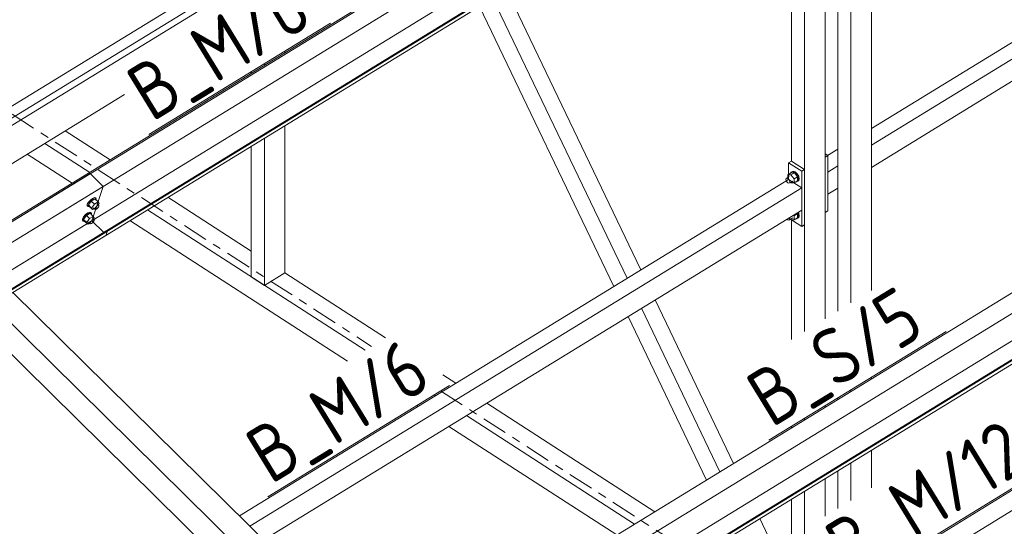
# Model space of a CAD drawing. Header units: millimetres. Extents: x 581 to 1768, y 561 to 1400.
# Tile 61 of 91: x 1316 to 1386, y 1177 to 1213. Entities that reach past the tile are written whole.
import ezdxf

# ---------------------------------------------------------------- set-up
doc = ezdxf.new("R2010")
doc.units = ezdxf.units.MM
doc.header["$LTSCALE"] = 0.6
doc.linetypes.add('XKITLINE00', pattern=[0])
doc.linetypes.add('XKITLINE03', pattern=[6, 3, -1, 1, -1])
for name, color, linetype, lineweight in [('Bolt', 7, 'Continuous', 0), ('Part', 2, 'Continuous', 0), ('PartMark', 3, 'Continuous', 0), ('S-GRID', 1, 'Continuous', 0)]:
    doc.layers.add(name, color=color, linetype=linetype, lineweight=lineweight)
doc.styles.add('ISOCPEUR', font='ISOCPEUR.TTF')

msp = doc.modelspace()

# ---------------------------------------------------------------- linework, layer by layer
at = {"layer": 'Bolt', "color": 3, "linetype": 'XKITLINE00', "lineweight": 0}
for p, q in [((1370.326, 1201.951), (1370.565, 1202.097)), ((1370.531, 1202.076), (1370.544, 1202.124)), ((1370.544, 1202.124), (1370.646, 1202.172)), ((1370.544, 1202.124), (1370.604, 1202.16)), ((1370.547, 1201.95), (1370.786, 1202.096)), ((1370.786, 1202.096), (1370.565, 1202.097)), ((1370.706, 1202.208), (1370.604, 1202.16)), ((1370.646, 1202.172), (1370.786, 1202.123)), ((1370.846, 1202.16), (1370.706, 1202.208)), ((1370.786, 1202.123), (1370.926, 1201.991)), ((1371.007, 1201.812), (1370.786, 1202.096)), ((1370.985, 1202.028), (1370.846, 1202.16)), ((1370.193, 1201.624), (1370.211, 1201.69)), ((1370.211, 1201.535), (1370.193, 1201.624)), ((1370.211, 1201.69), (1370.426, 1201.822)), ((1370.211, 1201.69), (1370.263, 1201.714)), ((1370.263, 1201.445), (1370.211, 1201.535)), ((1370.263, 1201.714), (1370.332, 1201.69)), ((1370.332, 1201.379), (1370.263, 1201.445)), ((1370.326, 1201.951), (1370.547, 1201.95)), ((1370.326, 1201.76), (1370.326, 1201.951)), ((1370.332, 1201.69), (1370.402, 1201.624)), ((1370.402, 1201.354), (1370.332, 1201.379)), ((1370.402, 1201.624), (1370.453, 1201.534)), ((1370.453, 1201.378), (1370.402, 1201.354)), ((1370.453, 1201.534), (1370.472, 1201.444)), ((1370.453, 1201.378), (1370.668, 1201.51)), ((1370.472, 1201.444), (1370.453, 1201.378)), ((1370.547, 1201.382), (1370.519, 1201.419)), ((1370.547, 1201.95), (1370.768, 1201.665)), ((1370.547, 1201.382), (1370.768, 1201.381)), ((1370.768, 1201.665), (1371.007, 1201.812)), ((1370.768, 1201.381), (1370.768, 1201.665)), ((1370.768, 1201.381), (1371.007, 1201.527)), ((1370.9, 1201.462), (1370.926, 1201.453)), ((1370.926, 1201.991), (1371.028, 1201.812)), ((1371.028, 1201.501), (1370.926, 1201.453)), ((1371.087, 1201.848), (1370.985, 1202.028)), ((1371.007, 1201.527), (1371.007, 1201.812)), ((1371.028, 1201.812), (1371.065, 1201.632)), ((1371.065, 1201.632), (1371.028, 1201.501)), ((1371.028, 1201.501), (1371.087, 1201.537)), ((1371.125, 1201.669), (1371.087, 1201.848)), ((1371.087, 1201.537), (1371.125, 1201.669)), ((1321.225, 1200.022), (1321.146, 1199.876)), ((1321.36, 1200.175), (1321.225, 1200.022)), ((1321.422, 1200.11), (1321.226, 1199.836)), ((1321.281, 1199.967), (1321.415, 1200.121)), ((1321.514, 1200.296), (1321.36, 1200.175)), ((1321.415, 1200.121), (1321.57, 1200.241)), ((1321.684, 1200.27), (1321.422, 1200.11)), ((1321.644, 1199.89), (1321.422, 1200.11)), ((1321.646, 1200.351), (1321.514, 1200.296)), ((1321.57, 1200.241), (1321.702, 1200.296)), ((1321.906, 1200.051), (1321.644, 1199.89)), ((1321.721, 1200.326), (1321.646, 1200.351)), ((1321.684, 1200.27), (1321.906, 1200.051)), ((1321.702, 1200.296), (1321.777, 1200.271)), ((1321.721, 1200.326), (1321.777, 1200.271)), ((1321.777, 1200.271), (1321.775, 1200.181)), ((1321.972, 1199.938), (1321.906, 1200.051)), ((1321.143, 1199.777), (1321.146, 1199.876)), ((1321.143, 1199.777), (1321.199, 1199.722)), ((1321.306, 1199.332), (1321.174, 1199.277)), ((1321.199, 1199.722), (1321.201, 1199.821)), ((1321.274, 1199.697), (1321.199, 1199.722)), ((1321.201, 1199.821), (1321.281, 1199.967)), ((1321.448, 1199.617), (1321.226, 1199.836)), ((1321.226, 1199.836), (1321.292, 1199.723)), ((1321.305, 1199.71), (1321.274, 1199.697)), ((1321.292, 1199.723), (1321.515, 1199.503)), ((1321.381, 1199.307), (1321.306, 1199.332)), ((1321.381, 1199.307), (1321.437, 1199.252)), ((1321.448, 1199.617), (1321.644, 1199.89)), ((1321.448, 1199.617), (1321.515, 1199.503)), ((1321.515, 1199.503), (1321.632, 1199.575)), ((1321.566, 1199.64), (1321.677, 1199.53)), ((1321.677, 1199.53), (1321.678, 1199.58)), ((1321.715, 1199.518), (1321.677, 1199.53)), ((1321.678, 1199.58), (1321.718, 1199.652)), ((1321.781, 1199.545), (1321.715, 1199.518)), ((1321.718, 1199.652), (1321.785, 1199.729)), ((1321.858, 1199.605), (1321.781, 1199.545)), ((1321.785, 1199.729), (1321.862, 1199.79)), ((1321.855, 1199.914), (1321.966, 1199.805)), ((1321.925, 1199.682), (1321.858, 1199.605)), ((1321.862, 1199.79), (1321.929, 1199.817)), ((1321.914, 1199.856), (1321.972, 1199.938)), ((1321.965, 1199.755), (1321.925, 1199.682)), ((1321.929, 1199.817), (1321.966, 1199.805)), ((1321.966, 1199.805), (1321.965, 1199.755)), ((1371.087, 1199.258), (1371.053, 1199.318)), ((1320.803, 1198.758), (1320.806, 1198.857)), ((1320.803, 1198.758), (1320.859, 1198.703)), ((1320.885, 1199.003), (1320.806, 1198.857)), ((1320.859, 1198.703), (1320.861, 1198.802)), ((1320.934, 1198.678), (1320.859, 1198.703)), ((1320.861, 1198.802), (1320.94, 1198.948)), ((1321.02, 1199.157), (1320.885, 1199.003)), ((1321.081, 1199.091), (1320.886, 1198.817)), ((1321.108, 1198.598), (1320.886, 1198.817)), ((1320.886, 1198.817), (1320.952, 1198.704)), ((1320.965, 1198.691), (1320.934, 1198.678)), ((1320.94, 1198.948), (1321.075, 1199.102)), ((1320.952, 1198.704), (1321.175, 1198.484)), ((1321.174, 1199.277), (1321.02, 1199.157)), ((1321.075, 1199.102), (1321.229, 1199.222)), ((1321.343, 1199.252), (1321.081, 1199.091)), ((1321.304, 1198.872), (1321.081, 1199.091)), ((1321.108, 1198.598), (1321.304, 1198.872)), ((1321.226, 1198.621), (1321.337, 1198.511)), ((1321.229, 1199.222), (1321.362, 1199.277)), ((1321.566, 1199.032), (1321.304, 1198.872)), ((1321.338, 1198.561), (1321.378, 1198.634)), ((1321.343, 1199.252), (1321.566, 1199.032)), ((1321.362, 1199.277), (1321.437, 1199.252)), ((1321.378, 1198.634), (1321.445, 1198.711)), ((1321.437, 1199.252), (1321.435, 1199.162)), ((1321.445, 1198.711), (1321.522, 1198.771)), ((1321.515, 1198.895), (1321.626, 1198.786)), ((1321.585, 1198.663), (1321.518, 1198.587)), ((1321.522, 1198.771), (1321.588, 1198.798)), ((1321.632, 1198.919), (1321.566, 1199.032)), ((1321.574, 1198.837), (1321.632, 1198.919)), ((1321.625, 1198.736), (1321.585, 1198.663)), ((1321.588, 1198.798), (1321.626, 1198.786)), ((1321.626, 1198.786), (1321.625, 1198.736)), ((1370.332, 1198.788), (1370.276, 1198.842)), ((1370.402, 1198.764), (1370.332, 1198.788)), ((1370.453, 1198.788), (1370.402, 1198.764)), ((1370.45, 1198.948), (1370.453, 1198.943)), ((1370.453, 1198.943), (1370.472, 1198.854)), ((1370.453, 1198.788), (1370.668, 1198.92)), ((1370.472, 1198.854), (1370.453, 1198.788)), ((1370.547, 1198.791), (1370.519, 1198.828)), ((1370.547, 1198.791), (1370.768, 1198.791)), ((1370.732, 1199.121), (1370.768, 1199.075)), ((1370.768, 1199.075), (1371.007, 1199.221)), ((1370.768, 1198.791), (1370.768, 1199.075)), ((1370.768, 1198.791), (1371.007, 1198.937)), ((1370.9, 1198.871), (1370.926, 1198.862)), ((1371.028, 1198.91), (1370.926, 1198.862)), ((1371.007, 1199.221), (1370.971, 1199.268)), ((1370.993, 1199.281), (1371.028, 1199.221)), ((1371.007, 1198.937), (1371.007, 1199.221)), ((1371.028, 1199.221), (1371.065, 1199.041)), ((1371.065, 1199.041), (1371.028, 1198.91)), ((1371.028, 1198.91), (1371.087, 1198.947)), ((1371.125, 1199.078), (1371.087, 1199.258)), ((1371.087, 1198.947), (1371.125, 1199.078)), ((1321.108, 1198.598), (1321.175, 1198.484)), ((1321.175, 1198.484), (1321.292, 1198.556)), ((1321.337, 1198.511), (1321.338, 1198.561)), ((1321.374, 1198.499), (1321.337, 1198.511)), ((1321.441, 1198.526), (1321.374, 1198.499)), ((1321.518, 1198.587), (1321.441, 1198.526))]:
    msp.add_line(p, q, dxfattribs=at)
at = {"layer": 'Part', "color": 2, "linetype": 'XKITLINE00', "lineweight": 0}
for p, q in [((1300.336, 1197.261), (1376.742, 1244.102)), ((1301.248, 1196.983), (1377.654, 1243.823)), ((1301.35, 1196.545), (1377.756, 1243.386)), ((1383.435, 1240.089), (1307.029, 1193.248)), ((1384.347, 1239.189), (1307.941, 1192.348)), ((1383.544, 1236.784), (1307.139, 1189.943)), ((1384.589, 1236.106), (1308.183, 1189.265)), ((1384.633, 1236.062), (1308.228, 1189.221)), ((1308.126, 1188.915), (1384.531, 1235.756)), ((1370.381, 1232.199), (1314.038, 1197.658)), ((1374.758, 1192.953), (1374.758, 1229.765)), ((1373.828, 1192.383), (1373.828, 1229.194)), ((1376.191, 1193.832), (1376.191, 1229.076)), ((1372.935, 1191.835), (1372.935, 1228.647)), ((1371.502, 1190.957), (1371.502, 1227.768)), ((1370.572, 1202.914), (1370.572, 1227.198)), ((1359.997, 1195.266), (1350.579, 1214.941)), ((1359.042, 1194.68), (1349.624, 1214.356)), ((1376.191, 1205.193), (1391.121, 1214.347)), ((1358.101, 1194.103), (1348.682, 1213.779)), ((1376.191, 1204.022), (1391.854, 1213.624)), ((1376.191, 1202.468), (1392.825, 1212.666)), ((1335.021, 1210.522), (1335.021, 1210.639)), ((1413.463, 1210.465), (1337.058, 1163.624)), ((1333.589, 1209.644), (1333.589, 1209.761)), ((1332.658, 1209.073), (1332.658, 1209.191)), ((1414.375, 1209.565), (1337.97, 1162.724)), ((1309.525, 1198.853), (1323.758, 1207.578)), ((1413.573, 1207.161), (1337.167, 1160.32)), ((1414.617, 1206.482), (1338.212, 1159.641)), ((1319.598, 1205.028), (1322.744, 1202.995)), ((1335.021, 1195.064), (1335.021, 1205.404)), ((1318.165, 1204.15), (1321.312, 1202.117)), ((1333.589, 1194.186), (1333.589, 1204.525)), ((1332.658, 1194.787), (1332.658, 1203.955)), ((1373.121, 1203.311), (1373.828, 1203.745)), ((1316.931, 1203.393), (1320.077, 1201.36)), ((1370.572, 1202.914), (1370.381, 1202.797)), ((1370.381, 1201.631), (1370.381, 1202.797)), ((1370.381, 1202.797), (1371.311, 1202.196)), ((1370.572, 1202.914), (1371.502, 1202.313)), ((1372.935, 1203.432), (1373.126, 1203.308)), ((1372.935, 1203.191), (1373.126, 1203.308)), ((1372.935, 1199.306), (1372.935, 1203.191)), ((1373.126, 1203.308), (1373.126, 1199.423)), ((1371.311, 1202.196), (1371.502, 1202.313)), ((1371.311, 1198.31), (1371.311, 1202.196)), ((1371.502, 1202.313), (1371.502, 1198.427)), ((1373.126, 1202.143), (1373.828, 1202.573)), ((1373.126, 1200.588), (1373.126, 1202.143)), ((1321.355, 1202.03), (1286.021, 1180.369)), ((1322.267, 1201.131), (1321.355, 1202.03)), ((1331.829, 1177.997), (1370.381, 1201.631)), ((1370.381, 1201.631), (1371.311, 1201.03)), ((1322.267, 1201.131), (1286.672, 1179.308)), ((1321.465, 1198.726), (1322.267, 1201.131)), ((1332.562, 1177.275), (1371.311, 1201.03)), ((1371.311, 1199.476), (1371.311, 1201.03)), ((1373.126, 1200.588), (1373.828, 1201.019)), ((1326.81, 1200.369), (1332.658, 1196.591)), ((1325.377, 1199.491), (1340.652, 1189.623)), ((1333.533, 1176.316), (1371.311, 1199.476)), ((1373.126, 1199.423), (1372.935, 1199.306)), ((1287.524, 1177.918), (1321.465, 1198.726)), ((1321.465, 1198.726), (1322.289, 1197.912)), ((1324.142, 1198.734), (1339.418, 1188.866)), ((1370.385, 1198.908), (1371.311, 1198.31)), ((1370.572, 1190.387), (1370.572, 1198.788)), ((1256.514, 1157.588), (1322.509, 1198.047)), ((1256.529, 1157.526), (1322.554, 1198.003)), ((1322.452, 1197.698), (1322.554, 1198.003)), ((1322.509, 1198.047), (1322.554, 1198.003)), ((1371.502, 1198.427), (1371.311, 1198.31)), ((1256.582, 1157.316), (1322.452, 1197.698)), ((1333.589, 1194.186), (1332.658, 1194.787)), ((1335.021, 1195.064), (1333.589, 1194.186)), ((1335.021, 1195.064), (1342.085, 1190.501)), ((1410.581, 1194.831), (1353.466, 1159.816)), ((1411.47, 1193.953), (1353.779, 1158.585)), ((1315.919, 1193.693), (1342.819, 1167.156)), ((1393.212, 1193.288), (1343.878, 1163.044)), ((1343.987, 1162.867), (1393.32, 1193.111)), ((1366.503, 1181.676), (1361.006, 1193.159)), ((1314.487, 1192.815), (1341.386, 1166.278)), ((1365.548, 1181.09), (1360.051, 1192.573)), ((1313.132, 1191.984), (1340.031, 1165.447)), ((1364.606, 1180.513), (1359.11, 1191.996)), ((1346.108, 1187.902), (1347.022, 1187.311)), ((1376.191, 1187.615), (1376.191, 1187.732)), ((1345.497, 1186.493), (1345.59, 1186.433)), ((1373.828, 1186.166), (1373.828, 1186.284)), ((1374.758, 1186.737), (1374.758, 1186.854)), ((1344.262, 1185.737), (1344.355, 1185.676)), ((1349.187, 1185.913), (1360.984, 1178.292)), ((1372.935, 1185.619), (1372.935, 1185.736)), ((1347.755, 1185.035), (1359.551, 1177.414)), ((1371.502, 1184.74), (1371.502, 1184.858)), ((1346.52, 1184.278), (1358.317, 1176.657)), ((1370.572, 1184.17), (1370.572, 1184.287)), ((1376.191, 1179.965), (1376.191, 1182.61)), ((1374.758, 1179.086), (1374.758, 1181.732)), ((1373.828, 1178.516), (1373.828, 1181.161)), ((1372.935, 1177.968), (1372.935, 1180.614)), ((1371.502, 1170.873), (1371.502, 1179.736)), ((1370.572, 1174.419), (1370.572, 1179.165)), ((1370.381, 1173.575), (1368.355, 1177.806))]:
    msp.add_line(p, q, dxfattribs=at)
at = {"layer": 'PartMark', "color": 1, "linetype": 'XKITLINE00', "lineweight": 0}
for p, q in [((1325.471, 1204.784), (1338.216, 1212.598)), ((1368.982, 1183.313), (1381.435, 1190.947)), ((1333.823, 1179.337), (1346.569, 1187.151)), ((1374.484, 1172.819), (1388.695, 1181.531))]:
    msp.add_line(p, q, dxfattribs=at)
at = {"layer": 'S-GRID', "color": 1, "linetype": 'XKITLINE03', "lineweight": 0}
for p, q in [((1291.676, 1221.834), (1341.107, 1189.901)), ((1345.951, 1186.772), (1430.236, 1132.322))]:
    msp.add_line(p, q, dxfattribs=at)

# ---------------------------------------------------------------- texts
at = {"layer": 'PartMark', "color": 1, "style": 'ISOCPEUR', "width": 0.85}
for s, p in [('B_M/6', (1325.669, 1205.609)), ('B_S/5', (1369.18, 1184.138)), ('B_M/6', (1334.021, 1180.162)), ('B_M/12', (1374.682, 1173.644))]:
    msp.add_text(s, height=4, rotation=31.51268, dxfattribs=at).set_placement(p)

doc.saveas('drawing.dxf')
